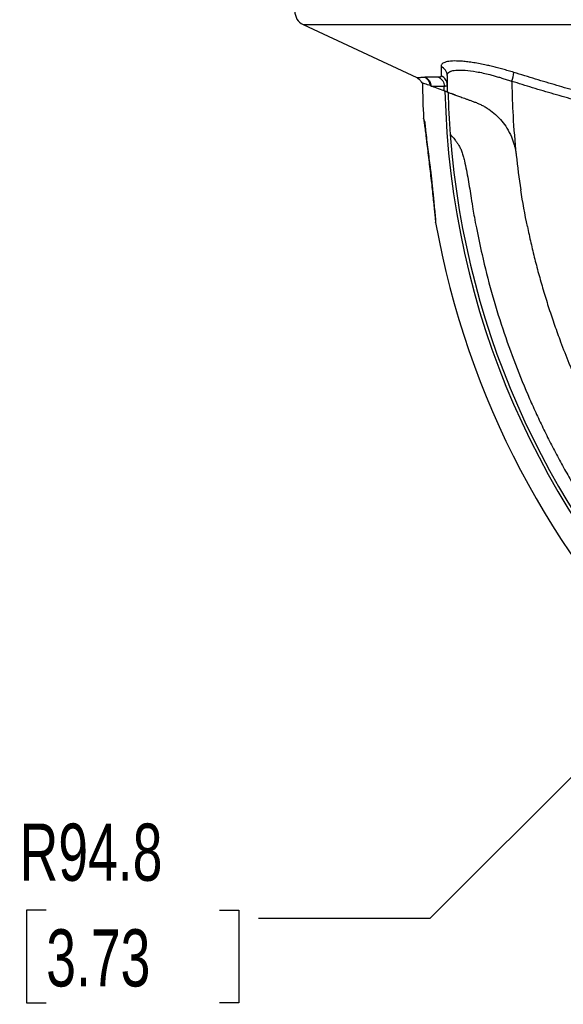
# Model space of a CAD drawing. Header units: millimetres. Extents: x 19 to 819, y 19 to 629.
# Tile 10 of 50: x 299 to 359, y 165 to 275. Entities that reach past the tile are written whole.
import ezdxf

# ---------------------------------------------------------------- set-up
doc = ezdxf.new("R2010")
doc.units = ezdxf.units.MM
doc.header["$LTSCALE"] = 3
doc.layers.add('DIMENSIONS', color=140, linetype='Continuous', lineweight=25)
doc.styles.add('SLDTEXTSTYLE0', font='TXT', dxfattribs={"width": 0.7})
doc.dimstyles.new('SLDDIMSTYLE1', dxfattribs={"dimtxt": 6.474023, "dimasz": 9.906, "dimexe": 0, "dimexo": 0.0625, "dimgap": 1.618506, "dimtad": 0, "dimtih": 1, "dimtoh": 1, "dimrnd": 1e-09, "dimzin": 12, "dimdsep": 46, "dimtxsty": 'SLDTEXTSTYLE0', "dimsah": 1, "dimcen": 0, "dimadec": 0, "dimazin": 3, "dimtfac": 1, "dimtofl": 0, "dimtmove": 0, "dimatfit": 3, "dimfxl": 0, "dimfrac": 2, "dimtolj": 1, "dimtzin": 12, "dimarcsym": 0})

# ---------------------------------------------------------------- blocks, each defined once
blk = doc.blocks.new('_D_2')
at = {"layer": 'DIMENSIONS'}
for p, q in [((371.03, 201.69), (344.11, 174.78)), ((301.48, 175.69), (299.3, 175.69)), ((299.3, 175.69), (299.3, 165.4)), ((320.72, 175.69), (322.89, 175.69)), ((322.89, 175.69), (322.89, 165.4)), ((344.11, 174.78), (325.06, 174.78)), ((299.3, 165.4), (301.48, 165.4)), ((322.89, 165.4), (320.72, 165.4))]:
    blk.add_line(p, q, dxfattribs=at)
blk.add_solid([(371.03, 201.69), (362.95, 195.77), (365.1, 193.61)], dxfattribs=at)
at = {"layer": 'DIMENSIONS', "char_height": 6.35, "attachment_point": 1, "style": 'SLDTEXTSTYLE0'}
for s, insert in [('R94.8', (298.53, 185.32)), ('3.73', (301.48, 173.58))]:
    blk.add_mtext(s, dxfattribs=dict(at, insert=insert))

msp = doc.modelspace()

# ---------------------------------------------------------------- linework, layer by layer
for p, q in [((330.027, 274.058), (342.644, 268.172)), ((330.027, 274.058), (439.203, 274.058)), ((345.702, 266.688), (345.692, 267.229)), ((346.03, 267.374), (346.006, 267.524)), ((346.03, 267.374), (346.011, 267.35)), ((346.959, 266.23), (346.513, 266.392)), ((347.382, 266.076), (347.382, 266.076)), ((349.072, 265.461), (349.072, 265.461)), ((344.739, 252.08), (344.738, 252.097))]:
    msp.add_line(p, q)
for centre, radius, start, end in [((330.703, 275.508), 1.6, 178, 244.99), ((344.944, 268.384), 1.077, 0.48705, 68.62154), ((343.05, 267.218), 1.101, 1.7822, 64.22575), ((344.945, 267.356), 1.085, 0.99135, 67.26439), ((437.995, 268.657), 91.975, 180.16436, 181.30486), ((349.632, 269.02), 3.794, 340.44971, 355.85558), ((438.071, 268.732), 94.808, 180.70597, 183.07489), ((437.995, 268.657), 84.793, 180.61262, 180.76772), ((437.995, 268.657), 84.793, 180.76772, 183.21011), ((438.071, 268.732), 92.315, 181.28668, 268.71332), ((438.071, 268.732), 91.975, 181.36926, 184.2837), ((437.995, 268.657), 84.793, 183.21011, 186.11656), ((438.071, 268.732), 91.975, 184.2837, 265.7163), ((438.071, 268.732), 94.808, 190.11678, 259.88343)]:
    msp.add_arc(centre, radius, start, end)
for points, knots in [([(353.416, 268.746), (353.314, 268.778), (353.111, 268.841), (352.809, 268.931), (352.509, 269.019), (352.212, 269.102), (351.917, 269.183), (351.626, 269.259), (351.339, 269.333), (351.054, 269.403), (350.773, 269.469), (350.496, 269.532), (350.061, 269.626), (349.483, 269.74), (348.793, 269.856), (348.153, 269.941), (347.379, 270.013), (346.557, 270.028), (345.967, 269.943), (345.636, 269.82), (345.48, 269.715), (345.39, 269.607), (345.344, 269.504), (345.339, 269.426), (345.337, 269.387)], [0, 0, 0, 0, 0.02323305, 0.04631845, 0.06927574, 0.09212466, 0.11488512, 0.13757711, 0.16022067, 0.18283581, 0.20544246, 0.2280604, 0.2507092, 0.31337831, 0.3760586, 0.43837611, 0.50064464, 0.6240672, 0.75004636, 0.81232722, 0.87509147, 0.91664661, 0.95825379, 1, 1, 1, 1]), ([(345.337, 269.387), (345.339, 269.311), (345.342, 269.159), (345.347, 268.942), (345.353, 268.736), (345.359, 268.54), (345.363, 268.417), (345.365, 268.356)], [0, 0, 0, 0, 0.203072, 0.4044813, 0.6043516, 0.8028126, 1, 1, 1, 1]), ([(346.021, 268.393), (346.022, 268.415), (346.023, 268.457), (346.037, 268.517), (346.058, 268.574), (346.087, 268.627), (346.125, 268.677), (346.171, 268.724), (346.225, 268.767), (346.287, 268.807), (346.357, 268.843), (346.436, 268.876), (346.656, 268.952), (347.115, 269.026), (348.035, 269.011), (349.248, 268.85), (350.393, 268.601), (351.231, 268.378), (351.714, 268.239), (352.205, 268.089), (352.704, 267.926), (353.039, 267.809), (353.207, 267.751)], [0, 0, 0, 0, 0.0231462, 0.0462012, 0.0691681, 0.0920502, 0.1148502, 0.1375714, 0.1602165, 0.1827888, 0.2052914, 0.2277277, 0.2501012, 0.3771039, 0.4996184, 0.6424964, 0.784844, 0.8276332, 0.8704458, 0.9133815, 0.9565359, 1, 1, 1, 1]), ([(342.644, 268.172), (342.648, 268.172), (342.656, 268.173), (342.723, 268.18), (342.841, 268.189), (343.021, 268.199), (343.248, 268.207), (343.432, 268.209), (343.528, 268.209)], [0, 0, 0, 0, 0.1637366, 0.3197184, 0.5001688, 0.6922229, 0.8396968, 1, 1, 1, 1]), ([(342.644, 268.172), (342.703, 268.14), (342.823, 268.077), (342.976, 267.941), (343.105, 267.783), (343.164, 267.661), (343.193, 267.601)], [0, 0, 0, 0, 0.24786544, 0.5, 0.75213456, 1, 1, 1, 1]), ([(343.594, 268.21), (343.767, 268.127), (343.931, 267.987), (344.155, 267.633), (344.213, 267.423), (344.215, 267.229)], [0, 0, 0, 0, 0.5, 0.5, 1, 1, 1, 1]), ([(345.365, 268.356), (345.364, 268.344), (345.363, 268.321), (345.351, 268.291), (345.33, 268.266), (345.3, 268.246), (345.262, 268.229), (345.214, 268.218), (345.158, 268.211), (345.113, 268.21), (345.091, 268.21)], [0, 0, 0, 0, 0.127121, 0.2529583, 0.3778426, 0.502113, 0.6261149, 0.7501974, 0.87471, 1, 1, 1, 1]), ([(345.091, 268.21), (345.267, 268.123), (345.42, 267.983), (345.632, 267.638), (345.691, 267.434), (345.694, 267.229)], [0, 0, 0, 0, 0.5, 0.5, 1, 1, 1, 1]), ([(360.5, 266.648), (360.118, 266.755), (359.349, 266.97), (358.191, 267.303), (357.018, 267.647), (355.83, 268.003), (354.627, 268.369), (353.822, 268.62), (353.416, 268.746)], [0, 0, 0, 0, 0.16074873, 0.3238046, 0.48921581, 0.65702627, 0.82727571, 1, 1, 1, 1]), ([(343.978, 267.315), (343.77, 267.391), (343.288, 267.566), (343.228, 267.588), (343.194, 267.6)], [0, 0, 0, 0, 0.43306611, 1, 1, 1, 1]), ([(344.215, 267.229), (344.265, 267.229), (344.364, 267.228), (344.524, 267.228), (344.694, 267.228), (344.874, 267.228), (345.064, 267.228), (345.264, 267.228), (345.473, 267.228), (345.62, 267.229), (345.694, 267.229)], [0, 0, 0, 0, 0.1256925, 0.2511315, 0.376345, 0.5013609, 0.626207, 0.7509107, 0.8754993, 1, 1, 1, 1]), ([(345.692, 267.229), (345.713, 267.229), (345.757, 267.23), (345.814, 267.234), (345.864, 267.242), (345.909, 267.252), (345.933, 267.261), (345.945, 267.266)], [0, 0, 0, 0, 0.1989825, 0.3984336, 0.5983937, 0.7989026, 1, 1, 1, 1]), ([(360.303, 265.655), (359.895, 265.769), (359.085, 265.995), (357.879, 266.341), (356.689, 266.69), (355.514, 267.041), (354.355, 267.394), (353.589, 267.632), (353.207, 267.751)], [0, 0, 0, 0, 0.1712896, 0.3407476, 0.5083608, 0.674116, 0.838, 1, 1, 1, 1]), ([(346.045, 266.563), (346.044, 266.563), (346.042, 266.564), (346.029, 266.568), (346.008, 266.576), (345.979, 266.587), (345.941, 266.601), (345.894, 266.618), (345.839, 266.638), (345.776, 266.661), (345.726, 266.679), (345.702, 266.688)], [0, 0, 0, 0, 0.1095324, 0.219409, 0.3296518, 0.4402823, 0.5513221, 0.6627926, 0.774715, 0.8871104, 1, 1, 1, 1]), ([(346.045, 266.563), (346.045, 266.562), (346.047, 266.562), (346.06, 266.557), (346.08, 266.55), (346.109, 266.539), (346.147, 266.526), (346.192, 266.509), (346.29, 266.474), (346.479, 266.405), (346.824, 266.279), (347.258, 266.121), (347.693, 265.963), (348.08, 265.822), (348.391, 265.709), (348.72, 265.589), (348.955, 265.504), (349.072, 265.461)], [0, 0, 0, 0, 0.03587025, 0.07167101, 0.10743886, 0.1432105, 0.17902259, 0.21491169, 0.25091411, 0.37594821, 0.50076819, 0.62548647, 0.74976866, 0.81207936, 0.87442003, 0.93699342, 1, 1, 1, 1]), ([(349.072, 265.461), (349.135, 265.437), (349.261, 265.39), (349.455, 265.31), (349.65, 265.222), (349.847, 265.126), (350.046, 265.022), (350.246, 264.908), (350.447, 264.786), (350.833, 264.532), (351.411, 264.08), (352.094, 263.372), (352.699, 262.537), (353.088, 261.792), (353.338, 261.154), (353.486, 260.679), (353.61, 260.165), (353.66, 259.807), (353.685, 259.622)], [0, 0, 0, 0, 0.0311922, 0.0623691, 0.0935697, 0.1248331, 0.1561979, 0.1877026, 0.2193849, 0.2512821, 0.3716589, 0.5007885, 0.6175598, 0.7502712, 0.8072734, 0.8678881, 0.9321271, 1, 1, 1, 1]), ([(343.397, 263.68), (343.404, 263.615), (343.417, 263.486), (343.498, 263.231), (343.538, 263.106)], [0, 0, 0, 0, 0.5092997, 1, 1, 1, 1]), ([(343.402, 263.647), (343.401, 263.65), (343.401, 263.657), (343.441, 263.351), (343.512, 262.81), (343.607, 262.081), (343.714, 261.232), (343.868, 259.987), (344.071, 258.29), (344.266, 256.566), (344.409, 255.259), (344.508, 254.337), (344.595, 253.505), (344.666, 252.805), (344.72, 252.271), (344.734, 252.135), (344.741, 252.068)], [0, 0, 0, 0, 0.0393874, 0.1033993, 0.1675723, 0.2317353, 0.2950582, 0.359302, 0.4872319, 0.6152287, 0.6801534, 0.7433643, 0.8072164, 0.8714931, 0.9357734, 1, 1, 1, 1]), ([(343.463, 263.391), (343.478, 263.266), (343.506, 263.027), (343.614, 262.161), (343.729, 261.227), (343.841, 260.307), (343.94, 259.48), (344.012, 258.873), (344.051, 258.547), (344.062, 258.455)], [0, 0, 0, 0, 0.2119864, 0.4042207, 0.5761286, 0.7260633, 0.8541407, 0.9590574, 1, 1, 1, 1]), ([(343.559, 263.255), (343.558, 263.256), (343.546, 263.279), (343.546, 263.11), (343.591, 262.582), (343.704, 261.585), (343.834, 260.511), (343.963, 259.467), (344.086, 258.529), (344.188, 257.733), (344.278, 256.98), (344.339, 256.396), (344.382, 255.842), (344.437, 255.314), (344.511, 254.579), (344.602, 253.694), (344.674, 252.985), (344.721, 252.521), (344.734, 252.406), (344.74, 252.347)], [0, 0, 0, 0, 0.003726, 0.0549676, 0.1532589, 0.2447524, 0.3278557, 0.4015703, 0.4665474, 0.5207881, 0.5646762, 0.6210971, 0.6420029, 0.6794103, 0.7343662, 0.8061092, 0.8948401, 0.9455326, 1, 1, 1, 1]), ([(346.353, 261.862), (346.353, 261.862), (346.354, 261.861), (346.363, 261.853), (346.375, 261.84), (346.393, 261.822), (346.428, 261.786), (346.491, 261.72), (346.601, 261.599), (346.739, 261.441), (346.902, 261.237), (347.084, 260.993), (347.248, 260.747), (347.381, 260.533), (347.479, 260.352), (347.569, 260.14), (347.677, 259.847), (347.804, 259.442), (347.979, 258.776), (348.16, 257.906), (348.413, 256.517), (348.638, 255.065), (348.865, 253.668), (349.056, 252.572), (349.373, 250.883), (349.962, 248.098), (350.915, 244.356), (352.156, 240.292), (353.568, 236.338), (354.863, 233.18), (355.947, 230.77), (356.759, 229.059), (357.607, 227.366), (358.49, 225.692), (359.408, 224.037), (360.359, 222.403), (361.343, 220.791), (362.359, 219.202), (363.407, 217.636), (364.485, 216.096), (365.593, 214.581), (366.729, 213.092), (367.893, 211.631), (369.084, 210.198), (370.301, 208.793), (371.542, 207.419), (372.806, 206.072), (373.67, 205.199), (374.101, 204.762)], [0, 0, 0, 0, 0.0031704, 0.0063174, 0.0094437, 0.0125518, 0.0156443, 0.0235351, 0.0312151, 0.0391314, 0.0468162, 0.054757, 0.0623824, 0.0662909, 0.0701734, 0.0738924, 0.0780375, 0.0854613, 0.0937674, 0.1094829, 0.1252137, 0.1566264, 0.1745831, 0.1880489, 0.2059577, 0.2508356, 0.3143357, 0.3771909, 0.4392943, 0.5005437, 0.528542, 0.5565458, 0.5845486, 0.6125435, 0.6405241, 0.6684836, 0.6964154, 0.7243129, 0.7521697, 0.7799793, 0.8077351, 0.8354309, 0.8630604, 0.8906174, 0.9180958, 0.9454896, 0.9727929, 1, 1, 1, 1]), ([(354.929, 251.634), (354.992, 251.333), (355.117, 250.73), (355.319, 249.825), (355.531, 248.918), (355.754, 248.009), (355.988, 247.098), (356.233, 246.186), (356.49, 245.271), (356.758, 244.355), (357.039, 243.437), (357.33, 242.518), (357.634, 241.598), (357.95, 240.678), (358.278, 239.756), (358.798, 238.347), (359.753, 235.916), (361.134, 232.781), (362.802, 229.419), (365.045, 225.326), (368.188, 220.353), (371.74, 215.652), (374.815, 212.071), (376.872, 209.866), (379.382, 207.349), (381.185, 205.686), (382.629, 204.437), (382.865, 204.235), (383.152, 203.99), (383.491, 203.704), (383.883, 203.377), (384.328, 203.01), (384.828, 202.604), (385.383, 202.161), (385.994, 201.682), (386.663, 201.167), (387.39, 200.62), (388.177, 200.041), (389.025, 199.433), (389.935, 198.798), (390.909, 198.137), (391.948, 197.454), (393.053, 196.751), (394.226, 196.031), (395.468, 195.296), (396.781, 194.55), (398.166, 193.796), (399.624, 193.038), (401.156, 192.279), (402.764, 191.524), (404.447, 190.774), (405.604, 190.297), (406.192, 190.055)], [0, 0, 0, 0, 0.0110479, 0.0221519, 0.0333121, 0.0445284, 0.0558008, 0.0671294, 0.0785142, 0.0899551, 0.1014521, 0.1130053, 0.1246147, 0.1362802, 0.1480019, 0.1597797, 0.1902747, 0.241883, 0.282887, 0.3251619, 0.4096488, 0.4941355, 0.5367185, 0.5793018, 0.6025233, 0.6645088, 0.6674315, 0.6711526, 0.6756723, 0.6809904, 0.6871069, 0.694022, 0.7017355, 0.7102474, 0.7195579, 0.7296668, 0.7405741, 0.75228, 0.7647842, 0.778087, 0.7921882, 0.8070879, 0.822786, 0.8392826, 0.8565777, 0.8746712, 0.8935632, 0.9132536, 0.9337425, 0.9550299, 0.9771157, 1, 1, 1, 1])]:
    msp.add_open_spline(points, degree=3, knots=knots)
for points in [[(343.594, 268.21), (343.572, 268.21), (343.55, 268.21), (343.528, 268.209)], [(345.091, 268.21), (344.485, 268.21), (343.985, 268.21), (343.594, 268.21)], [(345.702, 266.688), (345.096, 266.908), (344.601, 267.088), (344.215, 267.229)], [(347.389, 266.074), (347.387, 266.074), (347.385, 266.075), (347.382, 266.076)], [(353.685, 259.622), (353.687, 259.603), (353.69, 259.584), (353.692, 259.564)], [(353.692, 259.564), (353.831, 258.275), (353.999, 256.988), (354.197, 255.706)], [(354.929, 251.634), (354.651, 252.991), (354.409, 254.337), (354.197, 255.706)]]:
    msp.add_open_spline(points, degree=3)

# ---------------------------------------------------------------- dimensions: what is measured, and where the dimension line sits
at = {"layer": 'DIMENSIONS'}
dim = msp.add_radius_dim(center=(438.071, 268.732), mpoint=(371.031, 201.693), dimstyle='SLDDIMSTYLE1', dxfattribs=at)
dim.commit()
dim.dimension.update_dxf_attribs({"geometry": '_D_2', "text_midpoint": (311.097, 174.775), "dimtype": 164})

doc.saveas('drawing.dxf')
